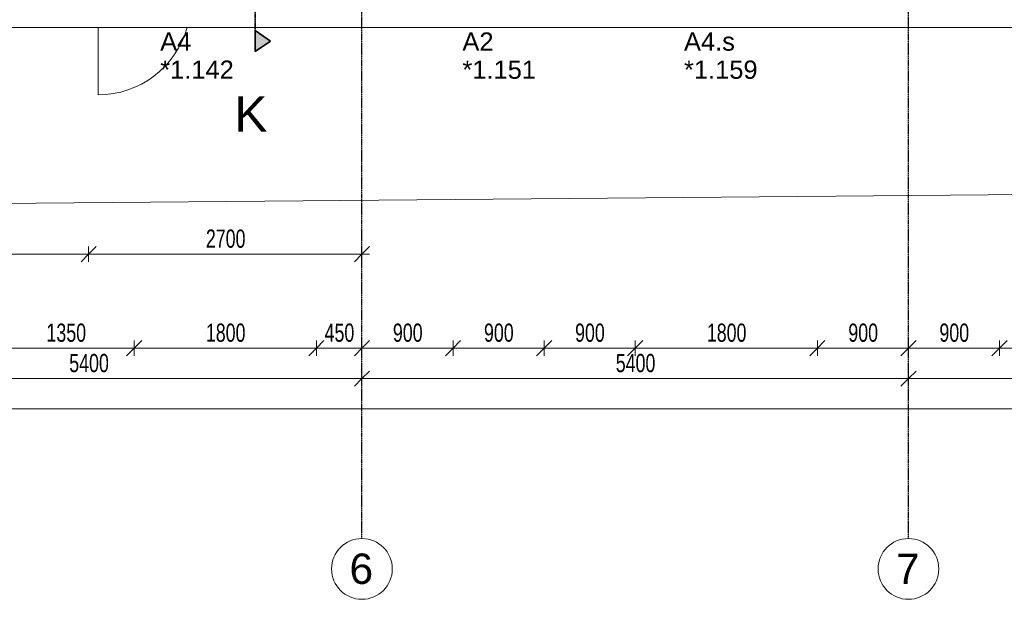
# Model space of a CAD drawing. Header units: millimetres. Extents: x -80560 to 110805, y -11020 to 52719.
# Tile 90 of 184: x 63913 to 73642, y 3783 to 9506. Entities that reach past the tile are written whole.
import ezdxf

# ---------------------------------------------------------------- set-up
doc = ezdxf.new("R2010")
doc.units = ezdxf.units.MM
for name, pattern in [('CENTER2', [20, 8, -4, 4, -4]), ('DASHDOT2', [8, 4, -2, 0, -2]), ('DASHED2-1', [3, 2, -1])]:
    doc.linetypes.add(name, pattern=pattern)
for name, color, linetype, lineweight in [('A-ANNO-DIMS', 211, 'Continuous', 9), ('A-ANNO-DIMS-100', 211, 'Continuous', 9), ('A-DETL-MBND', 5, 'Continuous', 18), ('A-FLOR-OVHD', 1, 'DASHED2-1', 18), ('A-GENM', 13, 'Continuous', 18), ('A-GLAZ-IDEN', 152, 'Continuous', 18), ('A-WALL', 113, 'Continuous', 35), ('G-ANNO-SYMB', 111, 'Continuous', 9), ('S-GRID', 1, 'Continuous', 9), ('S-GRID-IDEN', 1, 'Continuous', 9)]:
    doc.layers.add(name, color=color, linetype=linetype, lineweight=lineweight)
doc.styles.add('Arial', font='arial.ttf', dxfattribs={"height": 180})
doc.styles.add('Arial_3', font='arial.ttf', dxfattribs={"height": 350})
doc.styles.add('Arial_4', font='arial.ttf', dxfattribs={"height": 300})
doc.styles.add('Arial_5', font='arial.ttf', dxfattribs={"width": 0.7, "height": 180})
doc.dimstyles.new('n3o_1_8', dxfattribs={"dimscale": 304.8, "dimtxt": 183.646692, "dimasz": 0.492126, "dimexe": 0.246063, "dimexo": 0.0625, "dimgap": 0.032808, "dimtad": 1, "dimdec": 0, "dimdsep": 46, "dimtxsty": 'Arial_5', "dimblk1": 'OBLIQUE', "dimblk2": 'OBLIQUE', "dimsah": 1, "dimcen": 0.09, "dimdle": 0.246063, "dimazin": 0, "dimtfac": 1, "dimtdec": 4, "dimtix": 1, "dimtmove": 0, "dimatfit": 3, "dimfxl": 0.246063, "dimfxlon": 1, "dimtvp": 1, "dimtolj": 1, "dimtzin": 0, "dimarcsym": 2})
doc.dimstyles.new('n3o_1_8_3', dxfattribs={"dimscale": 304.8, "dimtxt": 183.646692, "dimasz": 0.492126, "dimexe": 0.246063, "dimexo": 0.0625, "dimgap": 0.032808, "dimtad": 1, "dimdec": 0, "dimdsep": 46, "dimtxsty": 'Arial_5', "dimblk1": 'OBLIQUE', "dimblk2": 'OBLIQUE', "dimsah": 1, "dimcen": 0.09, "dimdle": 0.246063, "dimazin": 0, "dimtfac": 1, "dimtdec": 4, "dimtix": 1, "dimtmove": 0, "dimatfit": 3, "dimfxl": 0.246063, "dimfxlon": 1, "dimtvp": 1, "dimtolj": 1, "dimtzin": 0, "dimarcsym": 2})

# ---------------------------------------------------------------- blocks, each defined once
blk = doc.blocks.new('Leonardo College_EHA_1489_R18_CF_situatie_2020_rvt-1-DO_01 eerste verdieping')
at = {"layer": 'A-DETL-MBND', "color": 254}
for p, q in [((14914.6, 7478.4), (74136, 8003.9)), ((74136, 8003.9), (14914.6, 7478.4))]:
    blk.add_line(p, q, dxfattribs=at)
blk = doc.blocks.new('Basic Wall _ 41_WA_n3o_cladding_vertikaal_random_100mm_oorspronkelijk - ___-31301010-DO_01 eerste verdieping')
at = {"layer": 'A-WALL', "lineweight": 18}
blk.add_line((69462.2, 9429), (11829, 9429), dxfattribs=at)
blk = doc.blocks.new('Mobility Plan Swing v2 - Mobility Plan Swing v2-V360-DO_01 eerste verdieping')
at = {"layer": 'A-DETL-MBND'}
blk.add_line((-457, -914), (-457, -249), dxfattribs=at)
blk.add_arc((-457, 0), 914, 270, 344.17586, dxfattribs=at)
blk = doc.blocks.new('Grid - r_3_0mm-316018-DO_01 eerste verdieping')
at = {"layer": 'S-GRID-IDEN'}
blk.add_circle((0, 0), 3, dxfattribs=at)
blk = doc.blocks.new('DIMBLOCK7-DO_01 eerste verdieping')
at = {"layer": 'A-ANNO-DIMS-100'}
for p, q in [((61894.8, 5962.5), (61969.8, 6037.5)), ((61894.8, 6037.5), (61894.8, 5887.5)), ((61894.8, 5962.5), (61894.8, 6037.5)), ((67294.8, 5962.5), (67369.8, 6037.5)), ((67294.8, 6037.5), (67294.8, 5887.5)), ((67294.8, 5962.5), (67294.8, 6037.5)), ((61894.8, 5962.5), (61819.8, 5887.5)), ((61894.8, 5962.5), (67294.8, 5962.5)), ((67294.8, 5962.5), (67219.8, 5887.5))]:
    blk.add_line(p, q, dxfattribs=at)
at = {"layer": 'A-ANNO-DIMS-100', "color": 0, "insert": (64402.7, 6206.2), "char_height": 180, "width": 461.094, "attachment_point": 1, "line_spacing_factor": 0.941778, "style": 'Arial_5'}
blk.add_mtext('5400', dxfattribs=at)
blk = doc.blocks.new('_Oblique')
at = {"color": 0, "linetype": 'ByBlock', "lineweight": -2}
blk.add_line((-0.5, -0.5), (0.5, 0.5), dxfattribs=at)
blk = doc.blocks.new('DIMBLOCK8-DO_01 eerste verdieping')
at = {"layer": 'A-ANNO-DIMS-100'}
for p, q in [((67294.8, 5962.5), (67369.8, 6037.5)), ((67294.8, 6037.5), (67294.8, 5887.5)), ((67294.8, 5962.5), (67294.8, 6037.5)), ((72694.8, 5962.5), (72769.8, 6037.5)), ((72694.8, 6037.5), (72694.8, 5887.5)), ((72694.8, 5962.5), (72694.8, 6037.5)), ((67294.8, 5962.5), (67219.8, 5887.5)), ((67294.8, 5962.5), (72694.8, 5962.5)), ((72694.8, 5962.5), (72619.8, 5887.5))]:
    blk.add_line(p, q, dxfattribs=at)
at = {"layer": 'A-ANNO-DIMS-100', "color": 0, "insert": (69802.7, 6206.2), "char_height": 180, "width": 461.094, "attachment_point": 1, "line_spacing_factor": 0.941778, "style": 'Arial_5'}
blk.add_mtext('5400', dxfattribs=at)
blk = doc.blocks.new('DIMBLOCK9-DO_01 eerste verdieping')
at = {"layer": 'A-ANNO-DIMS-100'}
for p, q in [((72694.8, 5962.5), (72769.8, 6037.5)), ((72694.8, 6037.5), (72694.8, 5887.5)), ((72694.8, 5962.5), (72694.8, 6037.5)), ((78094.8, 5962.5), (78169.8, 6037.5)), ((78094.8, 6037.5), (78094.8, 5887.5)), ((78094.8, 5962.5), (78094.8, 6037.5)), ((72694.8, 5962.5), (72619.8, 5887.5)), ((72694.8, 5962.5), (78094.8, 5962.5)), ((78094.8, 5962.5), (78019.8, 5887.5))]:
    blk.add_line(p, q, dxfattribs=at)
at = {"layer": 'A-ANNO-DIMS-100', "color": 0, "insert": (75202.7, 6206.2), "char_height": 180, "width": 461.094, "attachment_point": 1, "line_spacing_factor": 0.941778, "style": 'Arial_5'}
blk.add_mtext('5400', dxfattribs=at)
blk = doc.blocks.new('Section - 00_n3o_sectionmark_detailaanduiding-325618-DO_01 eerste verdieping')
at = {"layer": 'G-ANNO-SYMB'}
blk.add_hatch(color=256, dxfattribs=at).paths.add_polyline_path([(0, 0), (1.05, 1.5), (2.101, 0)], flags=0)
at = {"layer": 'G-ANNO-SYMB', "linetype": 'DASHDOT2', "lineweight": 35}
for p, q in [((1.05, 1.5), (0, 0)), ((2.101, 0), (1.05, 1.5)), ((0, 0), (2.101, 0))]:
    blk.add_line(p, q, dxfattribs=at)
blk = doc.blocks.new('DIMBLOCK124-DO_01 eerste verdieping')
at = {"layer": 'A-ANNO-DIMS-100'}
for p, q in [((36648.8, 5662.5), (89690.8, 5662.5)), ((36723.8, 5662.5), (36648.8, 5587.5)), ((36723.8, 5662.5), (36798.8, 5737.5)), ((36723.8, 5737.5), (36723.8, 5587.5)), ((36723.8, 5662.5), (36723.8, 5737.5)), ((89615.8, 5662.5), (89540.8, 5587.5)), ((89615.8, 5662.5), (89690.8, 5737.5)), ((89615.8, 5737.5), (89615.8, 5587.5)), ((89615.8, 5662.5), (89615.8, 5737.5))]:
    blk.add_line(p, q, dxfattribs=at)
at = {"layer": 'A-ANNO-DIMS-100', "color": 0, "insert": (62929.7, 5906.2), "char_height": 180, "width": 576.368, "attachment_point": 1, "line_spacing_factor": 0.941778, "style": 'Arial_5'}
blk.add_mtext('52892', dxfattribs=at)
blk = doc.blocks.new('DIMBLOCK591-DO_01 eerste verdieping')
at = {"layer": 'A-ANNO-DIMS-100'}
for p, q in [((63694.8, 6262.5), (63769.8, 6337.5)), ((63694.8, 6337.5), (63694.8, 6187.5)), ((63694.8, 6262.5), (63694.8, 6337.5)), ((65044.8, 6262.5), (65119.8, 6337.5)), ((65044.8, 6337.5), (65044.8, 6187.5)), ((65044.8, 6262.5), (65044.8, 6337.5)), ((63694.8, 6262.5), (63619.8, 6187.5)), ((63694.8, 6262.5), (65044.8, 6262.5)), ((65044.8, 6262.5), (64969.8, 6187.5))]:
    blk.add_line(p, q, dxfattribs=at)
at = {"layer": 'A-ANNO-DIMS-100', "color": 0, "insert": (64177.7, 6506.2), "char_height": 180, "width": 461.094, "attachment_point": 1, "line_spacing_factor": 0.941778, "style": 'Arial_5'}
blk.add_mtext('1350', dxfattribs=at)
blk = doc.blocks.new('DIMBLOCK592-DO_01 eerste verdieping')
at = {"layer": 'A-ANNO-DIMS-100'}
for p, q in [((65044.8, 6262.5), (65119.8, 6337.5)), ((65044.8, 6337.5), (65044.8, 6187.5)), ((65044.8, 6262.5), (65044.8, 6337.5)), ((66844.8, 6262.5), (66919.8, 6337.5)), ((66844.8, 6337.5), (66844.8, 6187.5)), ((66844.8, 6262.5), (66844.8, 6337.5)), ((65044.8, 6262.5), (64969.8, 6187.5)), ((65044.8, 6262.5), (66844.8, 6262.5)), ((66844.8, 6262.5), (66769.8, 6187.5))]:
    blk.add_line(p, q, dxfattribs=at)
at = {"layer": 'A-ANNO-DIMS-100', "color": 0, "insert": (65752.7, 6506.2), "char_height": 180, "width": 461.094, "attachment_point": 1, "line_spacing_factor": 0.941778, "style": 'Arial_5'}
blk.add_mtext('1800', dxfattribs=at)
blk = doc.blocks.new('DIMBLOCK593-DO_01 eerste verdieping')
at = {"layer": 'A-ANNO-DIMS-100'}
for p, q in [((66844.8, 6262.5), (66919.8, 6337.5)), ((66844.8, 6337.5), (66844.8, 6187.5)), ((66844.8, 6262.5), (66844.8, 6337.5)), ((67294.8, 6262.5), (67369.8, 6337.5)), ((67294.8, 6337.5), (67294.8, 6187.5)), ((67294.8, 6262.5), (67294.8, 6337.5)), ((66844.8, 6262.5), (66769.8, 6187.5)), ((66844.8, 6262.5), (67294.8, 6262.5)), ((67294.8, 6262.5), (67219.8, 6187.5))]:
    blk.add_line(p, q, dxfattribs=at)
at = {"layer": 'A-ANNO-DIMS-100', "color": 0, "insert": (66925.7, 6506.2), "char_height": 180, "width": 345.821, "attachment_point": 1, "line_spacing_factor": 0.941778, "style": 'Arial_5'}
blk.add_mtext('450', dxfattribs=at)
blk = doc.blocks.new('DIMBLOCK594-DO_01 eerste verdieping')
at = {"layer": 'A-ANNO-DIMS-100'}
for p, q in [((67294.8, 6262.5), (67369.8, 6337.5)), ((67294.8, 6337.5), (67294.8, 6187.5)), ((67294.8, 6262.5), (67294.8, 6337.5)), ((68194.8, 6262.5), (68269.8, 6337.5)), ((68194.8, 6337.5), (68194.8, 6187.5)), ((68194.8, 6262.5), (68194.8, 6337.5)), ((67294.8, 6262.5), (67219.8, 6187.5)), ((67294.8, 6262.5), (68194.8, 6262.5)), ((68194.8, 6262.5), (68119.8, 6187.5))]:
    blk.add_line(p, q, dxfattribs=at)
at = {"layer": 'A-ANNO-DIMS-100', "color": 0, "insert": (67600.7, 6506.2), "char_height": 180, "width": 345.821, "attachment_point": 1, "line_spacing_factor": 0.941778, "style": 'Arial_5'}
blk.add_mtext('900', dxfattribs=at)
blk = doc.blocks.new('DIMBLOCK595-DO_01 eerste verdieping')
at = {"layer": 'A-ANNO-DIMS-100'}
for p, q in [((68194.8, 6262.5), (68269.8, 6337.5)), ((68194.8, 6337.5), (68194.8, 6187.5)), ((68194.8, 6262.5), (68194.8, 6337.5)), ((69094.8, 6262.5), (69169.8, 6337.5)), ((69094.8, 6337.5), (69094.8, 6187.5)), ((69094.8, 6262.5), (69094.8, 6337.5)), ((68194.8, 6262.5), (68119.8, 6187.5)), ((68194.8, 6262.5), (69094.8, 6262.5)), ((69094.8, 6262.5), (69019.8, 6187.5))]:
    blk.add_line(p, q, dxfattribs=at)
at = {"layer": 'A-ANNO-DIMS-100', "color": 0, "insert": (68500.7, 6506.2), "char_height": 180, "width": 345.821, "attachment_point": 1, "line_spacing_factor": 0.941778, "style": 'Arial_5'}
blk.add_mtext('900', dxfattribs=at)
blk = doc.blocks.new('DIMBLOCK596-DO_01 eerste verdieping')
at = {"layer": 'A-ANNO-DIMS-100'}
for p, q in [((69094.8, 6262.5), (69169.8, 6337.5)), ((69094.8, 6337.5), (69094.8, 6187.5)), ((69094.8, 6262.5), (69094.8, 6337.5)), ((69994.8, 6262.5), (70069.8, 6337.5)), ((69994.8, 6337.5), (69994.8, 6187.5)), ((69994.8, 6262.5), (69994.8, 6337.5)), ((69094.8, 6262.5), (69019.8, 6187.5)), ((69094.8, 6262.5), (69994.8, 6262.5)), ((69994.8, 6262.5), (69919.8, 6187.5))]:
    blk.add_line(p, q, dxfattribs=at)
at = {"layer": 'A-ANNO-DIMS-100', "color": 0, "insert": (69400.7, 6506.2), "char_height": 180, "width": 345.821, "attachment_point": 1, "line_spacing_factor": 0.941778, "style": 'Arial_5'}
blk.add_mtext('900', dxfattribs=at)
blk = doc.blocks.new('DIMBLOCK597-DO_01 eerste verdieping')
at = {"layer": 'A-ANNO-DIMS-100'}
for p, q in [((69994.8, 6262.5), (70069.8, 6337.5)), ((69994.8, 6337.5), (69994.8, 6187.5)), ((69994.8, 6262.5), (69994.8, 6337.5)), ((71794.8, 6262.5), (71869.8, 6337.5)), ((71794.8, 6337.5), (71794.8, 6187.5)), ((71794.8, 6262.5), (71794.8, 6337.5)), ((69994.8, 6262.5), (69919.8, 6187.5)), ((69994.8, 6262.5), (71794.8, 6262.5)), ((71794.8, 6262.5), (71719.8, 6187.5))]:
    blk.add_line(p, q, dxfattribs=at)
at = {"layer": 'A-ANNO-DIMS-100', "color": 0, "insert": (70702.7, 6506.2), "char_height": 180, "width": 461.094, "attachment_point": 1, "line_spacing_factor": 0.941778, "style": 'Arial_5'}
blk.add_mtext('1800', dxfattribs=at)
blk = doc.blocks.new('DIMBLOCK598-DO_01 eerste verdieping')
at = {"layer": 'A-ANNO-DIMS-100'}
for p, q in [((71794.8, 6262.5), (71869.8, 6337.5)), ((71794.8, 6337.5), (71794.8, 6187.5)), ((71794.8, 6262.5), (71794.8, 6337.5)), ((72694.8, 6262.5), (72769.8, 6337.5)), ((72694.8, 6337.5), (72694.8, 6187.5)), ((72694.8, 6262.5), (72694.8, 6337.5)), ((71794.8, 6262.5), (71719.8, 6187.5)), ((71794.8, 6262.5), (72694.8, 6262.5)), ((72694.8, 6262.5), (72619.8, 6187.5))]:
    blk.add_line(p, q, dxfattribs=at)
at = {"layer": 'A-ANNO-DIMS-100', "color": 0, "insert": (72100.7, 6506.2), "char_height": 180, "width": 345.821, "attachment_point": 1, "line_spacing_factor": 0.941778, "style": 'Arial_5'}
blk.add_mtext('900', dxfattribs=at)
blk = doc.blocks.new('DIMBLOCK599-DO_01 eerste verdieping')
at = {"layer": 'A-ANNO-DIMS-100'}
for p, q in [((72694.8, 6262.5), (72769.8, 6337.5)), ((72694.8, 6337.5), (72694.8, 6187.5)), ((72694.8, 6262.5), (72694.8, 6337.5)), ((73594.8, 6262.5), (73669.8, 6337.5)), ((73594.8, 6337.5), (73594.8, 6187.5)), ((73594.8, 6262.5), (73594.8, 6337.5)), ((72694.8, 6262.5), (72619.8, 6187.5)), ((72694.8, 6262.5), (73594.8, 6262.5)), ((73594.8, 6262.5), (73519.8, 6187.5))]:
    blk.add_line(p, q, dxfattribs=at)
at = {"layer": 'A-ANNO-DIMS-100', "color": 0, "insert": (73000.7, 6506.2), "char_height": 180, "width": 345.821, "attachment_point": 1, "line_spacing_factor": 0.941778, "style": 'Arial_5'}
blk.add_mtext('900', dxfattribs=at)
blk = doc.blocks.new('DIMBLOCK600-DO_01 eerste verdieping')
at = {"layer": 'A-ANNO-DIMS-100'}
for p, q in [((73594.8, 6262.5), (73669.8, 6337.5)), ((73594.8, 6337.5), (73594.8, 6187.5)), ((73594.8, 6262.5), (73594.8, 6337.5)), ((75394.8, 6262.5), (75469.8, 6337.5)), ((75394.8, 6337.5), (75394.8, 6187.5)), ((75394.8, 6262.5), (75394.8, 6337.5)), ((73594.8, 6262.5), (73519.8, 6187.5)), ((73594.8, 6262.5), (75394.8, 6262.5)), ((75394.8, 6262.5), (75319.8, 6187.5))]:
    blk.add_line(p, q, dxfattribs=at)
at = {"layer": 'A-ANNO-DIMS-100', "color": 0, "insert": (74302.7, 6506.2), "char_height": 180, "width": 461.094, "attachment_point": 1, "line_spacing_factor": 0.941778, "style": 'Arial_5'}
blk.add_mtext('1800', dxfattribs=at)
blk = doc.blocks.new('DIMBLOCK619-DO_01 eerste verdieping')
at = {"layer": 'A-ANNO-DIMS-100'}
for p, q in [((61894.8, 7191.1), (61969.8, 7266.1)), ((61894.8, 7266.1), (61894.8, 7116.1)), ((61894.8, 7191.1), (61894.8, 7266.1)), ((64594.8, 7191.1), (64669.8, 7266.1)), ((64594.8, 7266.1), (64594.8, 7116.1)), ((64594.8, 7191.1), (64594.8, 7266.1)), ((61894.8, 7191.1), (61819.8, 7116.1)), ((61894.8, 7191.1), (64594.8, 7191.1)), ((64594.8, 7191.1), (64519.8, 7116.1))]:
    blk.add_line(p, q, dxfattribs=at)
at = {"layer": 'A-ANNO-DIMS-100', "color": 0, "insert": (63052.7, 7434.8), "char_height": 180, "width": 461.094, "attachment_point": 1, "line_spacing_factor": 0.941778, "style": 'Arial_5'}
blk.add_mtext('2700', dxfattribs=at)
blk = doc.blocks.new('DIMBLOCK620-DO_01 eerste verdieping')
at = {"layer": 'A-ANNO-DIMS-100'}
for p, q in [((64594.8, 7191.1), (64669.8, 7266.1)), ((64594.8, 7266.1), (64594.8, 7116.1)), ((64594.8, 7191.1), (64594.8, 7266.1)), ((67294.8, 7191.1), (67369.8, 7266.1)), ((67294.8, 7266.1), (67294.8, 7116.1)), ((67294.8, 7191.1), (67294.8, 7266.1)), ((64594.8, 7191.1), (64519.8, 7116.1)), ((64594.8, 7191.1), (67369.8, 7191.1)), ((67294.8, 7191.1), (67219.8, 7116.1))]:
    blk.add_line(p, q, dxfattribs=at)
at = {"layer": 'A-ANNO-DIMS-100', "color": 0, "insert": (65752.7, 7434.8), "char_height": 180, "width": 461.094, "attachment_point": 1, "line_spacing_factor": 0.941778, "style": 'Arial_5'}
blk.add_mtext('2700', dxfattribs=at)

msp = doc.modelspace()

# ---------------------------------------------------------------- linework, layer by layer
at = {"layer": 'A-FLOR-OVHD'}
msp.add_line((89615.8, 9429), (36723.8, 9429), dxfattribs=at)
at = {"layer": 'G-ANNO-SYMB', "linetype": 'DASHDOT2', "lineweight": 35}
msp.add_line((66241.3, 48457.5), (66241.3, 9191.1), dxfattribs=at)
at = {"layer": 'S-GRID', "linetype": 'CENTER2', "lineweight": 25}
for p, q in [((67294.8, 4383.3), (67294.8, 52119.1)), ((72694.8, 4383.3), (72694.8, 52119.1))]:
    msp.add_line(p, q, dxfattribs=at)

# ---------------------------------------------------------------- block references
at = {"color": 250, "lineweight": 5}
msp.add_blockref('Leonardo College_EHA_1489_R18_CF_situatie_2020_rvt-1-DO_01 eerste verdieping', (24894.8, 0), dxfattribs=at)
at = {"layer": 'A-GENM'}
msp.add_blockref('Mobility Plan Swing v2 - Mobility Plan Swing v2-V360-DO_01 eerste verdieping', (65144.8, 9678), dxfattribs=at)
at = {"layer": 'A-WALL', "lineweight": 18}
msp.add_blockref('Basic Wall _ 41_WA_n3o_cladding_vertikaal_random_100mm_oorspronkelijk - ___-31301010-DO_01 eerste verdieping', (24894.8, 0), dxfattribs=at)
at = {"layer": 'G-ANNO-SYMB', "linetype": 'DASHDOT2', "lineweight": 35, "extrusion": (0, 0, -1), "xscale": 99.99999999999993, "yscale": 99.99999999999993, "zscale": 99.99999999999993, "rotation": 90.00000000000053}
msp.add_blockref('Section - 00_n3o_sectionmark_detailaanduiding-325618-DO_01 eerste verdieping', (-66241.3, 9191.1), dxfattribs=at)
at = {"layer": 'S-GRID-IDEN', "xscale": 99.99999999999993, "yscale": 99.99999999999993, "zscale": 99.99999999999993}
for p in [(67294.8, 4083.3), (72694.8, 4083.3)]:
    msp.add_blockref('Grid - r_3_0mm-316018-DO_01 eerste verdieping', p, dxfattribs=at)

# ---------------------------------------------------------------- texts
at = {"layer": 'A-GLAZ-IDEN', "lineweight": 9, "char_height": 180, "attachment_point": 1, "style": 'Arial'}
for s, insert, width in [('A4', (65301.5, 9380.9), 368.776), ('A2', (68287.7, 9380.9), 368.776), ('A4.s', (70477.1, 9380.9), 593.249), ('*1.142', (65301.5, 9103), 865.822), ('*1.151', (68287.7, 9103), 865.822), ('*1.159', (70477.1, 9103), 865.822)]:
    msp.add_mtext(s, dxfattribs=dict(at, insert=insert, width=width))
at = {"layer": 'G-ANNO-SYMB', "insert": (66035.1, 8751.1), "char_height": 350, "width": 400.844, "attachment_point": 1, "style": 'Arial_3'}
msp.add_mtext('K', dxfattribs=at)
at = {"layer": 'S-GRID-IDEN', "char_height": 300, "width": 288.607, "attachment_point": 1, "style": 'Arial_4'}
for s, insert in [('6', (67172.2, 4235.1)), ('7', (72572.2, 4235.1))]:
    msp.add_mtext(s, dxfattribs=dict(at, insert=insert))

# ---------------------------------------------------------------- dimensions: what is measured, and where the dimension line sits
at = {"layer": 'A-ANNO-DIMS'}
for base, p1, p2, dimstyle, override, picture, middle in [((64594.8, 7191.1), (61894.8, 7266.1), (64594.8, 7266.1), 'n3o_1_8_3', {"dimpost": '<>', "dimfxl": 2700}, 'DIMBLOCK619-DO_01 eerste verdieping', (63244.8, 7293)), ((67294.8, 7191.1), (64594.8, 7266.1), (67294.8, 7266.1), 'n3o_1_8_3', {"dimpost": '<>', "dimfxl": 2700}, 'DIMBLOCK620-DO_01 eerste verdieping', (65944.8, 7293)), ((65044.8, 6262.5), (63694.8, 6337.5), (65044.8, 6337.5), 'n3o_1_8_3', {"dimpost": '<>', "dimfxl": 1350}, 'DIMBLOCK591-DO_01 eerste verdieping', (64369.8, 6364.4)), ((66844.8, 6262.5), (65044.8, 6337.5), (66844.8, 6337.5), 'n3o_1_8_3', {"dimpost": '<>', "dimfxl": 1800}, 'DIMBLOCK592-DO_01 eerste verdieping', (65944.8, 6364.4)), ((67294.8, 6262.5), (66844.8, 6337.5), (67294.8, 6337.5), 'n3o_1_8_3', {"dimpost": '<>', "dimfxl": 450}, 'DIMBLOCK593-DO_01 eerste verdieping', (67069.8, 6364.4)), ((68194.8, 6262.5), (67294.8, 6337.5), (68194.8, 6337.5), 'n3o_1_8_3', {"dimpost": '<>', "dimfxl": 900}, 'DIMBLOCK594-DO_01 eerste verdieping', (67744.8, 6364.4)), ((69094.8, 6262.5), (68194.8, 6337.5), (69094.8, 6337.5), 'n3o_1_8_3', {"dimpost": '<>', "dimfxl": 900}, 'DIMBLOCK595-DO_01 eerste verdieping', (68644.8, 6364.4)), ((69994.8, 6262.5), (69094.8, 6337.5), (69994.8, 6337.5), 'n3o_1_8_3', {"dimpost": '<>', "dimfxl": 900}, 'DIMBLOCK596-DO_01 eerste verdieping', (69544.8, 6364.4)), ((71794.8, 6262.5), (69994.8, 6337.5), (71794.8, 6337.5), 'n3o_1_8_3', {"dimpost": '<>', "dimfxl": 1800}, 'DIMBLOCK597-DO_01 eerste verdieping', (70894.8, 6364.4)), ((72694.8, 6262.5), (71794.8, 6337.5), (72694.8, 6337.5), 'n3o_1_8_3', {"dimpost": '<>', "dimfxl": 900}, 'DIMBLOCK598-DO_01 eerste verdieping', (72244.8, 6364.4)), ((73594.8, 6262.5), (72694.8, 6337.5), (73594.8, 6337.5), 'n3o_1_8_3', {"dimpost": '<>', "dimfxl": 900}, 'DIMBLOCK599-DO_01 eerste verdieping', (73144.8, 6364.4)), ((75394.8, 6262.5), (73594.8, 6337.5), (75394.8, 6337.5), 'n3o_1_8_3', {"dimpost": '<>', "dimfxl": 1800}, 'DIMBLOCK600-DO_01 eerste verdieping', (74494.8, 6364.4)), ((67294.8, 5962.5), (61894.8, 6037.5), (67294.8, 6037.5), 'n3o_1_8', {"dimpost": '<>', "dimfxl": 5400}, 'DIMBLOCK7-DO_01 eerste verdieping', (64594.8, 6064.4)), ((72694.8, 5962.5), (67294.8, 6037.5), (72694.8, 6037.5), 'n3o_1_8', {"dimpost": '<>', "dimfxl": 5400}, 'DIMBLOCK8-DO_01 eerste verdieping', (69994.8, 6064.4)), ((78094.8, 5962.5), (72694.8, 6037.5), (78094.8, 6037.5), 'n3o_1_8', {"dimpost": '<>', "dimfxl": 5400}, 'DIMBLOCK9-DO_01 eerste verdieping', (75394.8, 6064.4)), ((89615.8, 5662.5), (36723.8, 5737.5), (89615.8, 5737.5), 'n3o_1_8', {"dimpost": '<>', "dimfxl": 52892}, 'DIMBLOCK124-DO_01 eerste verdieping', (63169.8, 5764.4))]:
    dim = msp.add_linear_dim(base=base, p1=p1, p2=p2, dimstyle=dimstyle, override=override, dxfattribs=at)
    dim.commit()
    dim.dimension.update_dxf_attribs({"geometry": picture, "text_midpoint": middle})

doc.saveas('drawing.dxf')
